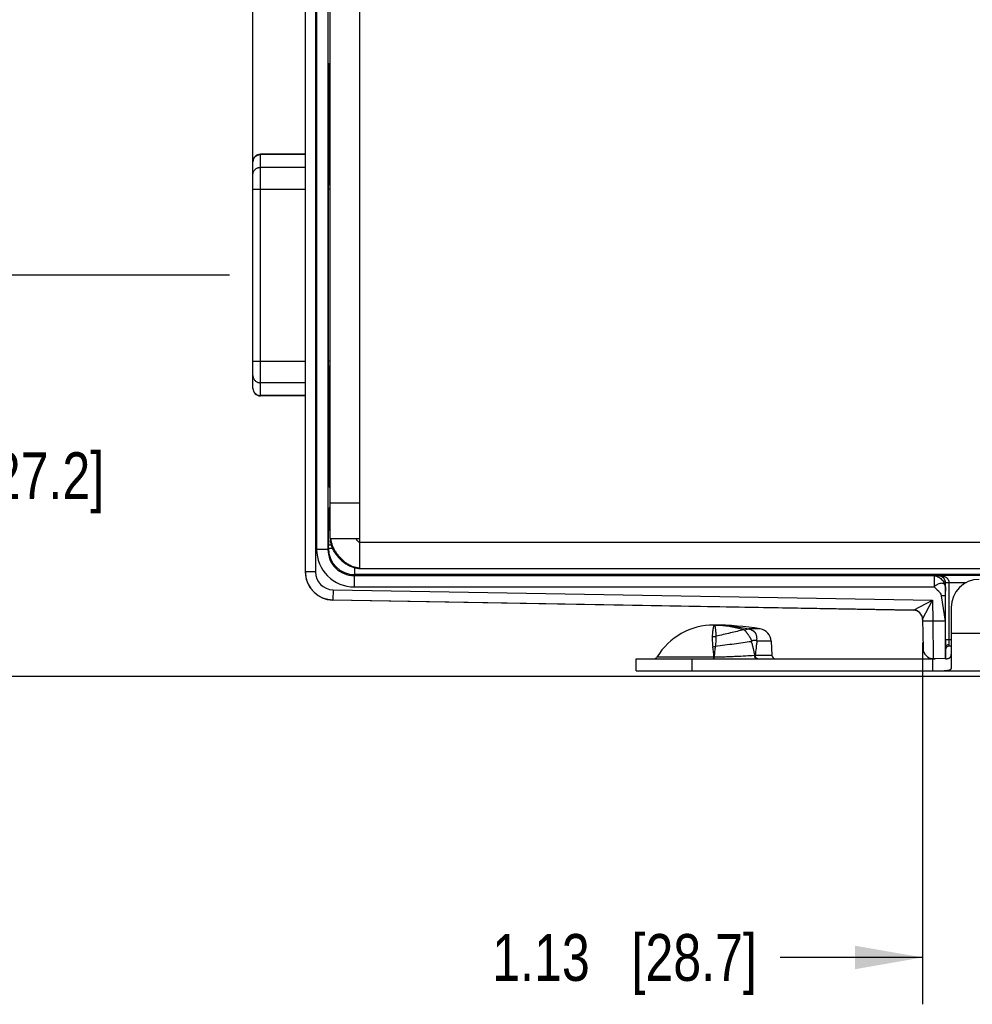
# Model space of a CAD drawing. Header units: inches. Extents: x 0 to 22, y 0 to 17.
# Tile 3 of 40: x 5.6 to 8.2, y 5 to 7.7. Entities that reach past the tile are written whole.
import ezdxf

# ---------------------------------------------------------------- set-up
doc = ezdxf.new("R2010")
doc.units = ezdxf.units.IN
doc.header["$LTSCALE"] = 1.21
doc.header["$MEASUREMENT"] = 0
doc.layers.get('0').update_dxf_attribs({"linetype": 'CONTINUOUS'})
for name, color, linetype in [('02___PRT_ALL_AXES', 7, 'CONTINUOUS'), ('03___PRT_ALL_CURVES', 7, 'CONTINUOUS'), ('DIMENSIONS', 7, 'CONTINUOUS'), ('FEATURES', 7, 'CONTINUOUS')]:
    doc.layers.add(name, color=color, linetype=linetype)
doc.styles.get("Standard").update_dxf_attribs({"font": 'txt', "width": 0.8})
doc.dimstyles.new('DIMSTYLE_1', dxfattribs={"dimtxt": 0.125, "dimasz": 0.18, "dimexe": 0.125, "dimexo": 0.0625, "dimgap": 0.0625, "dimtad": 0, "dimtih": 1, "dimtoh": 1, "dimzin": 4, "dimdsep": 46, "dimtxsty": 'STANDARD', "dimblk": '_FILLED', "dimblk1": '_FILLED', "dimblk2": '_FILLED', "dimcen": 0.09, "dimadec": 0, "dimazin": 0, "dimtp": 0.001, "dimtm": 0.001, "dimtfac": 1, "dimtofl": 0, "dimtmove": 0, "dimatfit": 3, "dimldrblk": '_FILLED', "dimfxl": 1, "dimtolj": 1, "dimtzin": 4, "dimarcsym": 0})

# ---------------------------------------------------------------- blocks, each defined once
blk = doc.blocks.new('_FILLED')
at = {"color": 0, "linetype": 'BYBLOCK'}
blk.add_solid([(0, 0), (-1, 0.174), (-1, -0.174)], dxfattribs=at)
blk = doc.blocks.new('*D3')
at = {"layer": 'DIMENSIONS', "color": 2, "linetype": 'CONTINUOUS'}
for p, q in [((6.2637, 7.2845), (6.2637, 10.2657)), ((9.6607, 7.9297), (9.6607, 10.2657)), ((6.2637, 10.1407), (7.3372, 10.1407)), ((9.6607, 10.1407), (8.5872, 10.1407))]:
    blk.add_line(p, q, dxfattribs=at)
at = {"layer": 'DIMENSIONS', "color": 2, "linetype": 'CONTINUOUS', "xscale": 0.18, "yscale": 0.18, "zscale": 0.18, "rotation": 180}
blk.add_blockref('_FILLED', (6.2637, 10.1407), dxfattribs=at)
at = {"layer": 'DIMENSIONS', "color": 2, "linetype": 'CONTINUOUS', "xscale": 0.18, "yscale": 0.18, "zscale": 0.18}
blk.add_blockref('_FILLED', (9.6607, 10.1407), dxfattribs=at)
at = {"layer": 'DIMENSIONS', "color": 2, "linetype": 'CONTINUOUS', "insert": (7.9622, 10.2032), "char_height": 0.125, "width": 1.125, "attachment_point": 2, "line_spacing_factor": 0.9}
blk.add_mtext('3.40{\\Ftxt.shx;\\W1.000000;\\H0.125000; }[86.3]', dxfattribs=at)
blk = doc.blocks.new('*D4')
at = {"layer": 'DIMENSIONS', "color": 2, "linetype": 'CONTINUOUS'}
for p, q in [((6.2012, 6.9927), (5.3887, 6.9927)), ((5.5137, 6.9927), (5.5137, 6.5822)), ((5.5137, 5.9217), (5.5137, 6.3322)), ((8.3701, 5.9217), (5.3887, 5.9217))]:
    blk.add_line(p, q, dxfattribs=at)
at = {"layer": 'DIMENSIONS', "color": 2, "linetype": 'CONTINUOUS', "xscale": 0.18, "yscale": 0.18, "zscale": 0.18}
for p, rotation in [((5.5137, 6.9927), 90), ((5.5137, 5.9217), 270)]:
    blk.add_blockref('_FILLED', p, dxfattribs=dict(at, rotation=rotation))
at = {"layer": 'DIMENSIONS', "color": 2, "linetype": 'CONTINUOUS', "insert": (5.5137, 6.5197), "char_height": 0.125, "width": 1.125, "attachment_point": 2, "line_spacing_factor": 0.9}
blk.add_mtext('1.07{\\Ftxt.shx;\\W1.000000;\\H0.125000; }[27.2]', dxfattribs=at)
blk = doc.blocks.new('*D5')
at = {"layer": 'DIMENSIONS', "color": 2, "linetype": 'CONTINUOUS'}
for p, q in [((9.1797, 7.5937), (9.1797, 5.0467)), ((8.0515, 6.0118), (8.0515, 5.0467)), ((8.0515, 5.1717), (7.6716, 5.1717)), ((9.1797, 5.1717), (9.5397, 5.1717))]:
    blk.add_line(p, q, dxfattribs=at)
at = {"layer": 'DIMENSIONS', "color": 2, "linetype": 'CONTINUOUS', "xscale": 0.18, "yscale": 0.18, "zscale": 0.18}
blk.add_blockref('_FILLED', (8.0515, 5.1717), dxfattribs=at)
at = {"layer": 'DIMENSIONS', "color": 2, "linetype": 'CONTINUOUS', "xscale": 0.18, "yscale": 0.18, "zscale": 0.18, "rotation": 180}
blk.add_blockref('_FILLED', (9.1797, 5.1717), dxfattribs=at)
at = {"layer": 'DIMENSIONS', "color": 2, "linetype": 'CONTINUOUS', "insert": (7.6091, 5.2342), "char_height": 0.125, "width": 1.125, "attachment_point": 3, "line_spacing_factor": 0.9}
blk.add_mtext('1.13{\\Ftxt.shx;\\W1.000000;\\H0.125000; }[28.7]', dxfattribs=at)

msp = doc.modelspace()

# ---------------------------------------------------------------- linework, layer by layer
at = {"color": 7, "linetype": 'CONTINUOUS'}
for p, q in [((6.4037, 9.1114), (6.4037, 6.2009)), ((6.4307, 9.1114), (6.4307, 6.2009)), ((6.434, 9.0518), (6.434, 6.2606)), ((6.464, 9.0518), (6.464, 6.2606)), ((6.4697, 7.5403), (6.4674, 7.5423)), ((6.4673, 7.385), (6.4673, 7.4408)), ((6.4697, 7.428), (6.4673, 7.4259)), ((6.4683, 7.4102), (6.4673, 7.4102)), ((6.4683, 7.4268), (6.4683, 7.4102)), ((6.4684, 7.3972), (6.4673, 7.3972)), ((6.4668, 7.3655), (6.4672, 7.3722)), ((6.2837, 6.6703), (6.2837, 7.3151)), ((6.4037, 7.3142), (6.2837, 7.3142)), ((6.4697, 7.3142), (6.4661, 7.3142)), ((6.2637, 6.6903), (6.2637, 7.2951)), ((6.4037, 7.2801), (6.2837, 7.2801)), ((6.4697, 7.2801), (6.4659, 7.2801)), ((6.4659, 6.7518), (6.4659, 7.2326)), ((6.2637, 7.222), (6.4037, 7.222)), ((6.4697, 7.222), (6.4659, 7.222)), ((6.2637, 6.7633), (6.4037, 6.7633)), ((6.4697, 6.7633), (6.4659, 6.7633)), ((6.4037, 6.7052), (6.2837, 6.7052)), ((6.4697, 6.7052), (6.4659, 6.7052)), ((6.4037, 6.6712), (6.2837, 6.6712)), ((6.4697, 6.6712), (6.4661, 6.6712)), ((6.4672, 6.6122), (6.4668, 6.6188)), ((6.4673, 6.5435), (6.4673, 6.5994)), ((6.4673, 6.5872), (6.4684, 6.5872)), ((6.4673, 6.5742), (6.4683, 6.5742)), ((6.4683, 6.5742), (6.4683, 6.5575)), ((6.4697, 6.5563), (6.4673, 6.5584)), ((6.4697, 6.444), (6.4674, 6.442)), ((6.4671, 6.37), (6.4697, 6.3753)), ((6.4658, 6.3221), (6.4668, 6.324)), ((6.4668, 6.33), (6.4668, 6.324)), ((6.4668, 6.33), (6.4697, 6.33)), ((6.4668, 6.324), (6.4697, 6.324)), ((6.4654, 6.2927), (6.4655, 6.2958)), ((6.4654, 6.2835), (6.4654, 6.2927)), ((6.464, 6.2606), (6.434, 6.2606)), ((6.464, 6.2606), (6.4654, 6.2634)), ((6.4654, 6.2634), (6.4654, 6.2721)), ((6.4726, 6.2721), (6.4654, 6.2721)), ((6.476, 6.2634), (6.4654, 6.2634)), ((6.4307, 6.2009), (6.4037, 6.2009)), ((6.5354, 6.2116), (6.5354, 6.1934)), ((6.534, 6.1906), (6.5354, 6.1934)), ((6.534, 6.1906), (8.0822, 6.1906)), ((6.534, 6.1906), (6.534, 6.1606)), ((8.4182, 6.1934), (6.5354, 6.1934)), ((8.0822, 6.1906), (8.0924, 6.1909)), ((8.0822, 6.1906), (8.0822, 6.1606)), ((8.0924, 6.1909), (8.0929, 6.192)), ((8.0929, 6.192), (8.4326, 6.192)), ((6.4779, 6.1529), (6.4774, 6.1259)), ((6.4779, 6.1529), (8.0776, 6.125)), ((6.534, 6.1606), (8.0822, 6.1606)), ((8.1122, 6.1606), (8.112, 6.1371)), ((8.1122, 6.1606), (8.1124, 6.1709)), ((8.1124, 6.1709), (8.1126, 6.1715)), ((8.1226, 6.172), (8.1126, 6.1718)), ((8.1226, 6.1715), (8.1126, 6.1715)), ((8.1126, 6.0197), (8.1126, 6.1715)), ((8.1226, 6.172), (8.1677, 6.172)), ((8.1226, 6.0197), (8.1226, 6.1715)), ((6.4774, 6.1259), (8.0269, 6.0989)), ((8.0269, 6.0983), (6.4774, 6.1254)), ((8.0269, 6.0989), (8.0776, 6.125)), ((8.0515, 6.0743), (8.0776, 6.125)), ((8.0776, 6.125), (8.0786, 6.0693)), ((8.1008, 6.1371), (8.1119, 6.0687)), ((8.112, 6.1371), (8.1119, 6.0687)), ((8.0515, 6.0743), (8.0528, 5.9958)), ((7.5006, 6.0586), (7.5014, 6.0586)), ((7.575, 6.0463), (7.5738, 6.0463)), ((7.575, 6.0463), (7.5877, 6.0483)), ((7.5877, 6.0483), (7.5878, 6.0485)), ((7.6181, 6.0485), (7.5878, 6.0485)), ((8.0786, 6.0693), (8.0516, 6.0688)), ((8.1119, 6.0687), (8.0786, 6.0693)), ((8.0786, 6.0693), (8.0794, 5.9693)), ((7.6082, 6.0171), (7.6093, 6.0158)), ((8.1277, 6.0197), (8.1126, 6.0197)), ((8.1227, 6.0065), (8.1226, 6.0197)), ((7.5953, 6.0161), (7.5939, 6.0144)), ((7.6473, 6.0158), (7.6093, 6.0158)), ((8.1127, 5.9692), (8.1127, 5.9987)), ((8.1227, 6.0027), (8.1227, 6.0065)), ((8.1277, 6.0027), (8.1227, 6.0027)), ((7.3426, 5.9735), (7.4944, 5.9735)), ((7.4944, 5.9735), (7.4951, 5.9735)), ((7.4944, 5.9687), (7.4944, 5.9702)), ((7.4949, 5.9687), (7.4951, 5.9735)), ((7.605, 5.9782), (7.6492, 5.9782)), ((8.1127, 5.9687), (8.0794, 5.9693))]:
    msp.add_line(p, q, dxfattribs=at)
at = {"color": 3, "linetype": 'CONTINUOUS'}
for p, q in [((6.5497, 6.2097), (6.5497, 9.1027)), ((6.4697, 6.2897), (6.4697, 9.0227)), ((6.4697, 6.3847), (6.5497, 6.3847)), ((6.4697, 6.2897), (6.5497, 6.2897)), ((6.4718, 6.2897), (6.4722, 6.285)), ((6.4722, 6.285), (6.473, 6.2801)), ((6.5393, 6.2897), (6.5398, 6.2883)), ((6.5497, 6.2797), (8.5237, 6.2797)), ((6.5495, 6.2097), (8.4447, 6.2097))]:
    msp.add_line(p, q, dxfattribs=at)
for points in [[(6.5265, 6.2146), (6.5289, 6.2137), (6.5331, 6.2122), (6.5373, 6.2111), (6.5414, 6.2103)], [(6.5414, 6.2103), (6.5454, 6.2099), (6.5495, 6.2097)]]:
    msp.add_lwpolyline(points, dxfattribs=at)
at = {"color": 7, "linetype": 'CONTINUOUS'}
for centre, radius, start, end in [((6.2837, 7.2951), 0.02, 90, 180), ((6.283, 7.2945), 0.0193, 173.8659, 179.9935), ((6.283, 6.6909), 0.0193, 180.0065, 186.1341), ((6.2837, 6.6903), 0.02, 180, 270), ((12.0108, 6.2722), 5.5454, 179.883, 180.0011), ((6.534, 6.2606), 0.1, 179.9957, 269.9973), ((6.534, 6.2606), 0.07, 179.9866, 270.0005), ((6.5354, 6.2634), 0.07, 180.0022, 269.9958), ((6.4786, 6.2009), 0.0748, 180.008, 182.9753), ((6.4787, 6.2009), 0.048, 179.9994, 268.9984), ((6.4787, 6.2004), 0.075, 180, 269), ((6.4789, 6.201), 0.0752, 182.9739, 184.3647), ((6.4787, 6.2009), 0.075, 184.3539, 269.0001), ((8.0927, 6.1715), 0.03, 359.9991, 0.992), ((8.0265, 6.0739), 0.025, 47.977, 88.9945), ((8.0265, 6.0739), 0.025, 0.997, 89.0009), ((8.0265, 6.0733), 0.025, 1.0022, 89.0001), ((7.4947, 5.6308), 0.4279, 89.4025, 90.0001), ((7.4947, 5.8101), 0.2485, 88.6554, 89.9995), ((7.4947, 5.6313), 0.4274, 88.5977, 89.4025), ((7.4907, 5.7827), 0.2763, 72.4851, 73.7356), ((7.4897, 6.0876), 0.0595, 269.9943, 279.9029), ((10.0011, 6.017), 1.8884, 179.92, 180.5542), ((7.4851, 6.0747), 0.0741, 275.0398, 280.0358), ((7.1075, 5.9471), 0.3878, 3.8885, 7.9613), ((8.0798, 5.9963), 0.027, 181, 269), ((8.1227, 5.9927), 0.01, 90, 180), ((7.334, 5.9787), 0.01, 270, 328.5015), ((5.88, 5.9749), 1.6144, 359.8335, 359.9474), ((7.5815, 6.7344), 0.7566, 271.622, 271.7818), ((7.6592, 5.9787), 0.01, 183, 270)]:
    msp.add_arc(centre, radius, start, end, dxfattribs=at)
at = {"color": 3, "linetype": 'CONTINUOUS'}
for centre, radius, start, end in [((6.5213, 6.2897), 0.0516, 180.0171, 185.1292), ((6.5259, 6.2901), 0.0562, 185.0966, 190.0986), ((6.55, 6.2661), 0.0544, 255.7633, 260.7632)]:
    msp.add_arc(centre, radius, start, end, dxfattribs=at)
at = {"color": 7, "linetype": 'CONTINUOUS'}
for centre, major_axis, ratio, start_param, end_param in [((6.4678, 7.4842), (0, 0.074), 0.008727, -0.681123, 2.196724), ((6.4684, 7.4102), (0, 0.013), 0.008727, -4.712389, -3.141593), ((6.4671, 7.385), (0, 0.013), 0.008727, -2.96706, -1.570796), ((6.4685, 7.2627), (0, 0.135), 0.008727, -1.172567, 0), ((6.467, 7.2326), (0, 0.135), 0.008727, 0.174533, 1.570796), ((6.467, 6.7518), (0, 0.135), 0.008727, -4.712389, -3.316126), ((6.4671, 6.5994), (0, 0.013), 0.008727, -1.570796, -0.174533), ((6.4684, 6.5742), (0, 0.013), 0.008727, 0, 1.570796), ((6.4678, 6.5002), (0, 0.074), 0.008727, 0.944869, 3.822716), ((8.1128, 6.0687), (0, 0.1), 0.008726, 1.570644, 3.041273)]:
    msp.add_ellipse(centre, major_axis=major_axis, ratio=ratio, start_param=start_param, end_param=end_param, dxfattribs=at)
for points, knots in [([(6.2638, 7.2965), (6.264, 7.2977), (6.2644, 7.3001), (6.2658, 7.3035), (6.2678, 7.3065), (6.2699, 7.3088), (6.2717, 7.3103), (6.2738, 7.3116), (6.2765, 7.313), (6.2801, 7.314), (6.2825, 7.3142), (6.2837, 7.3142)], [0, 0, 0, 0, 0.124136, 0.248392, 0.372846, 0.497677, 0.560283, 0.622956, 0.748431, 0.874285, 1, 1, 1, 1]), ([(6.2637, 7.2604), (6.2637, 7.2617), (6.2639, 7.2637), (6.2646, 7.2662), (6.2654, 7.2686), (6.267, 7.2715), (6.2695, 7.2745), (6.2725, 7.2769), (6.2754, 7.2785), (6.2779, 7.2793), (6.2805, 7.28), (6.2824, 7.2801), (6.2837, 7.2801)], [0, 0, 0, 0, 0.123922, 0.18614, 0.248369, 0.372782, 0.497552, 0.622694, 0.748169, 0.811139, 0.874203, 1, 1, 1, 1]), ([(6.2637, 6.7249), (6.2637, 6.7236), (6.2639, 6.7217), (6.2646, 6.7192), (6.2654, 6.7167), (6.267, 6.7139), (6.2695, 6.7109), (6.2725, 6.7084), (6.2754, 6.7069), (6.2779, 6.706), (6.2805, 6.7054), (6.2824, 6.7052), (6.2837, 6.7052)], [0, 0, 0, 0, 0.123922, 0.18614, 0.248369, 0.372782, 0.497552, 0.622694, 0.748169, 0.811139, 0.874203, 1, 1, 1, 1]), ([(6.2638, 6.6888), (6.264, 6.6876), (6.2644, 6.6852), (6.2658, 6.6819), (6.2678, 6.6788), (6.2699, 6.6766), (6.2717, 6.6751), (6.2738, 6.6737), (6.2765, 6.6724), (6.2801, 6.6714), (6.2825, 6.6712), (6.2837, 6.6712)], [0, 0, 0, 0, 0.124136, 0.248392, 0.372846, 0.497677, 0.560283, 0.622956, 0.748431, 0.874285, 1, 1, 1, 1]), ([(6.4668, 6.33), (6.4668, 6.3326), (6.4668, 6.3376), (6.4668, 6.345), (6.4668, 6.3518), (6.4669, 6.3577), (6.4669, 6.3621), (6.4669, 6.365), (6.467, 6.3667), (6.467, 6.368), (6.467, 6.369), (6.4671, 6.3696), (6.4671, 6.3699), (6.4671, 6.37)], [0, 0, 0, 0, 0.192915, 0.37861, 0.55011, 0.700938, 0.825417, 0.87627, 0.918863, 0.952805, 0.977774, 0.993547, 1, 1, 1, 1]), ([(6.4655, 6.2958), (6.4655, 6.2994), (6.4655, 6.3044), (6.4656, 6.3108), (6.4656, 6.3146), (6.4657, 6.3176), (6.4657, 6.3197), (6.4657, 6.3209), (6.4658, 6.3215), (6.4658, 6.3219), (6.4658, 6.3221), (6.4658, 6.3221)], [0, 0, 0, 0, 0.406896, 0.577664, 0.722533, 0.838949, 0.924877, 0.955932, 0.978852, 0.993548, 1, 1, 1, 1]), ([(8.0822, 6.1906), (8.0838, 6.1905), (8.0873, 6.1899), (8.0925, 6.1879), (8.0976, 6.1847), (8.1023, 6.1806), (8.1063, 6.1758), (8.1096, 6.1708), (8.1113, 6.1663), (8.112, 6.1628), (8.1122, 6.1613), (8.1122, 6.1606)], [0, 0, 0, 0, 0.1053, 0.230674, 0.36234, 0.501276, 0.64022, 0.770815, 0.896305, 0.954796, 1, 1, 1, 1]), ([(8.0924, 6.1909), (8.095, 6.1909), (8.1002, 6.1899), (8.1069, 6.1854), (8.1113, 6.1788), (8.1124, 6.1735), (8.1124, 6.1709)], [0, 0, 0, 0, 0.250084, 0.500171, 0.750077, 1, 1, 1, 1]), ([(8.1126, 6.1715), (8.1126, 6.1733), (8.1122, 6.1767), (8.1098, 6.1825), (8.1055, 6.1876), (8.0993, 6.1911), (8.095, 6.1919), (8.0929, 6.192)], [0, 0, 0, 0, 0.174092, 0.329669, 0.585524, 0.801132, 1, 1, 1, 1]), ([(8.1226, 6.172), (8.1226, 6.1738), (8.1217, 6.1774), (8.1188, 6.1818), (8.1151, 6.1852), (8.1096, 6.1886), (8.1022, 6.1912), (8.096, 6.1919), (8.0929, 6.192)], [0, 0, 0, 0, 0.139659, 0.273271, 0.400932, 0.524533, 0.764338, 1, 1, 1, 1]), ([(8.1122, 6.1606), (8.1122, 6.1619), (8.1118, 6.1645), (8.1097, 6.1678), (8.1063, 6.1698), (8.102, 6.1704), (8.0972, 6.1697), (8.093, 6.168), (8.0896, 6.1662), (8.086, 6.1643), (8.0834, 6.1623), (8.0822, 6.1606)], [0, 0, 0, 0, 0.105689, 0.201398, 0.297978, 0.40693, 0.533793, 0.676569, 0.75429, 0.836208, 1, 1, 1, 1]), ([(8.0822, 6.1606), (8.0859, 6.1569), (8.0919, 6.1522), (8.0985, 6.1443), (8.1004, 6.1396), (8.1008, 6.1371)], [0, 0, 0, 0, 0.509508, 0.757073, 1, 1, 1, 1]), ([(8.1008, 6.1371), (8.1022, 6.1374), (8.1048, 6.1377), (8.1084, 6.1379), (8.1105, 6.1379), (8.112, 6.1375), (8.112, 6.1371)], [0, 0, 0, 0, 0.375004, 0.693333, 0.908456, 1, 1, 1, 1]), ([(7.4947, 6.0587), (7.4947, 6.0587), (7.4947, 6.0587), (7.4946, 6.0586), (7.4945, 6.0585), (7.4944, 6.0584), (7.4943, 6.0582), (7.4942, 6.0579), (7.4941, 6.0576), (7.4939, 6.0572), (7.4937, 6.0565), (7.4935, 6.0555), (7.4932, 6.0542), (7.4928, 6.0526), (7.4925, 6.0508), (7.4921, 6.0487), (7.4916, 6.0455), (7.4909, 6.041), (7.4902, 6.0348), (7.4899, 6.0304), (7.4897, 6.0281)], [0, 0, 0, 0, 0.002842, 0.004747, 0.007053, 0.012976, 0.020745, 0.03041, 0.041994, 0.055508, 0.070957, 0.107661, 0.152059, 0.204085, 0.263666, 0.330724, 0.405157, 0.575723, 0.774442, 1, 1, 1, 1]), ([(7.4947, 6.0587), (7.4948, 6.0587), (7.495, 6.0587), (7.4954, 6.0585), (7.4957, 6.0583), (7.496, 6.0579), (7.4963, 6.0575), (7.4967, 6.0567), (7.4971, 6.0557), (7.4974, 6.0544), (7.4977, 6.0528), (7.498, 6.0511), (7.4982, 6.0491), (7.4985, 6.0468), (7.4987, 6.0444), (7.499, 6.0407), (7.4994, 6.0355), (7.4997, 6.0312), (7.4999, 6.029)], [0, 0, 0, 0, 0.009064, 0.018158, 0.037964, 0.049401, 0.062139, 0.09206, 0.128528, 0.171928, 0.222458, 0.280214, 0.345238, 0.417517, 0.497014, 0.58368, 0.778182, 1, 1, 1, 1]), ([(7.5738, 6.0463), (7.5682, 6.0448), (7.5564, 6.0418), (7.5383, 6.0375), (7.5193, 6.0332), (7.5064, 6.0304), (7.4999, 6.029)], [0, 0, 0, 0, 0.231262, 0.477986, 0.735848, 1, 1, 1, 1]), ([(7.5014, 6.0586), (7.5126, 6.0583), (7.5351, 6.0562), (7.5571, 6.0512), (7.568, 6.048)], [0, 0, 0, 0, 0.496041, 1, 1, 1, 1]), ([(7.5052, 6.0585), (7.5121, 6.0584), (7.5259, 6.0577), (7.5466, 6.0557), (7.5673, 6.0526), (7.5809, 6.05), (7.5878, 6.0485)], [0, 0, 0, 0, 0.249238, 0.498639, 0.748723, 1, 1, 1, 1]), ([(7.575, 6.0463), (7.5754, 6.046), (7.5762, 6.0454), (7.5773, 6.0442), (7.5785, 6.0429), (7.5797, 6.0415), (7.5809, 6.0399), (7.5822, 6.0382), (7.5835, 6.0364), (7.5849, 6.0345), (7.5863, 6.0325), (7.5882, 6.0296), (7.5905, 6.0259), (7.5931, 6.0211), (7.5946, 6.0178), (7.5953, 6.0161)], [0, 0, 0, 0, 0.039285, 0.082686, 0.130083, 0.181349, 0.236293, 0.294577, 0.3559, 0.420118, 0.487046, 0.556315, 0.700293, 0.849087, 1, 1, 1, 1]), ([(7.5877, 6.0483), (7.5886, 6.0482), (7.5903, 6.0478), (7.5924, 6.0471), (7.5941, 6.0464), (7.5953, 6.0458), (7.5965, 6.0452), (7.5977, 6.0446), (7.5988, 6.0439), (7.5999, 6.0431), (7.601, 6.0423), (7.6019, 6.0414), (7.6028, 6.0405), (7.6036, 6.0395), (7.6044, 6.0385), (7.6051, 6.0374), (7.6057, 6.0363), (7.6065, 6.0348), (7.6072, 6.0329), (7.6079, 6.0304), (7.6083, 6.0278), (7.6086, 6.0252), (7.6086, 6.0226), (7.6085, 6.0198), (7.6083, 6.018), (7.6082, 6.0171)], [0, 0, 0, 0, 0.06325, 0.127021, 0.159023, 0.191143, 0.223254, 0.255142, 0.286998, 0.319066, 0.350608, 0.38112, 0.411242, 0.441384, 0.471513, 0.50159, 0.531629, 0.561651, 0.621742, 0.682171, 0.743364, 0.805693, 0.869229, 0.933959, 1, 1, 1, 1]), ([(7.4897, 6.0281), (7.4896, 6.0271), (7.4895, 6.025), (7.4895, 6.0219), (7.4897, 6.0187), (7.49, 6.0141), (7.4906, 6.0082), (7.4912, 6.0034), (7.4916, 6.0009)], [0, 0, 0, 0, 0.109796, 0.223971, 0.34258, 0.465599, 0.724548, 1, 1, 1, 1]), ([(7.4999, 6.029), (7.5, 6.028), (7.5, 6.026), (7.5, 6.0229), (7.4999, 6.0197), (7.4996, 6.0151), (7.499, 6.0091), (7.4983, 6.0042), (7.498, 6.0017)], [0, 0, 0, 0, 0.105865, 0.21817, 0.336422, 0.460131, 0.721976, 1, 1, 1, 1]), ([(7.5953, 6.0161), (7.5954, 6.0162), (7.5956, 6.0164), (7.596, 6.0167), (7.5964, 6.017), (7.5969, 6.0173), (7.5976, 6.0176), (7.5987, 6.018), (7.6002, 6.0184), (7.6019, 6.0186), (7.6033, 6.0187), (7.6044, 6.0186), (7.6052, 6.0185), (7.606, 6.0183), (7.6071, 6.018), (7.6078, 6.0175), (7.6082, 6.0171)], [0, 0, 0, 0, 0.03495, 0.069485, 0.103678, 0.137428, 0.20391, 0.269427, 0.39775, 0.522524, 0.643872, 0.703389, 0.762257, 0.820625, 0.878925, 1, 1, 1, 1]), ([(7.498, 6.0017), (7.4974, 5.9972), (7.4962, 5.9878), (7.4954, 5.9783), (7.4951, 5.9735)], [0, 0, 0, 0, 0.485175, 1, 1, 1, 1]), ([(7.5939, 6.0144), (7.5867, 6.0133), (7.5716, 6.0111), (7.5481, 6.008), (7.5234, 6.0048), (7.5065, 6.0028), (7.498, 6.0017)], [0, 0, 0, 0, 0.227444, 0.473727, 0.733305, 1, 1, 1, 1]), ([(7.5939, 6.0144), (7.595, 6.0115), (7.5969, 6.0055), (7.6001, 5.9934), (7.6019, 5.9842), (7.6029, 5.9781)], [0, 0, 0, 0, 0.25017, 0.500185, 1, 1, 1, 1]), ([(7.6093, 6.0158), (7.6088, 6.0127), (7.6079, 6.0065), (7.6064, 5.9939), (7.6055, 5.9845), (7.605, 5.9782)], [0, 0, 0, 0, 0.247928, 0.497558, 1, 1, 1, 1]), ([(8.1227, 6.0065), (8.1214, 6.0065), (8.1189, 6.0061), (8.1156, 6.0045), (8.1133, 6.0019), (8.1127, 5.9997), (8.1127, 5.9987)], [0, 0, 0, 0, 0.277216, 0.539647, 0.778843, 1, 1, 1, 1]), ([(7.4951, 5.9735), (7.5049, 5.9737), (7.5195, 5.9741), (7.5388, 5.9748), (7.557, 5.9756), (7.5784, 5.9767), (7.595, 5.9776), (7.6029, 5.9781)], [0, 0, 0, 0, 0.272723, 0.406137, 0.536078, 0.78119, 1, 1, 1, 1]), ([(7.6096, 5.9687), (7.6092, 5.9687), (7.6083, 5.9688), (7.6071, 5.9693), (7.6059, 5.9702), (7.6049, 5.9714), (7.6041, 5.9728), (7.6035, 5.9745), (7.6031, 5.9762), (7.6029, 5.9775), (7.6029, 5.9781)], [0, 0, 0, 0, 0.100605, 0.205668, 0.317878, 0.438869, 0.568974, 0.707308, 0.852071, 1, 1, 1, 1]), ([(7.6079, 5.9706), (7.607, 5.9715), (7.606, 5.9733), (7.6052, 5.976), (7.605, 5.9774), (7.605, 5.9782)], [0, 0, 0, 0, 0.473899, 0.733516, 1, 1, 1, 1]), ([(7.6121, 5.9687), (7.6118, 5.9687), (7.611, 5.9688), (7.6099, 5.9691), (7.6088, 5.9698), (7.6082, 5.9703), (7.6079, 5.9706)], [0, 0, 0, 0, 0.236897, 0.48022, 0.733594, 1, 1, 1, 1])]:
    msp.add_open_spline(points, degree=3, knots=knots, dxfattribs=at)
for points in [[(6.4697, 6.3601), (6.468, 6.3631), (6.4671, 6.3666), (6.4671, 6.37)], [(6.4697, 6.3088), (6.4672, 6.3127), (6.4658, 6.3175), (6.4658, 6.3221)], [(6.4668, 6.324), (6.4668, 6.3199), (6.4678, 6.3158), (6.4697, 6.3122)]]:
    msp.add_open_spline(points, degree=3, dxfattribs=at)
at = {"color": 3, "linetype": 'CONTINUOUS'}
for points, knots in [([(6.4706, 6.2802), (6.4718, 6.2732), (6.4756, 6.2628), (6.4832, 6.2503), (6.4902, 6.2412), (6.4981, 6.2329), (6.5069, 6.2255), (6.5164, 6.2193), (6.5231, 6.216), (6.5265, 6.2146)], [0, 0, 0, 0, 0.238606, 0.364138, 0.492244, 0.621442, 0.750126, 0.876747, 1, 1, 1, 1]), ([(6.473, 6.2801), (6.4737, 6.2771), (6.4755, 6.271), (6.4794, 6.2622), (6.4844, 6.2537), (6.4904, 6.2454), (6.4972, 6.2377), (6.5047, 6.2307), (6.5127, 6.2245), (6.5184, 6.221), (6.5213, 6.2195)], [0, 0, 0, 0, 0.115812, 0.236775, 0.361965, 0.490055, 0.619497, 0.748665, 0.875972, 1, 1, 1, 1]), ([(6.5398, 6.2883), (6.5401, 6.2877), (6.5408, 6.2863), (6.5416, 6.2851), (6.542, 6.2845)], [0, 0, 0, 0, 0.485871, 1, 1, 1, 1]), ([(6.542, 6.2845), (6.5426, 6.2839), (6.5437, 6.2826), (6.5455, 6.2811), (6.5475, 6.28), (6.549, 6.2797), (6.5497, 6.2797)], [0, 0, 0, 0, 0.269432, 0.53002, 0.773406, 1, 1, 1, 1]), ([(6.5213, 6.2195), (6.5225, 6.2188), (6.5275, 6.2163), (6.5327, 6.2144), (6.5367, 6.2134)], [0, 0, 0, 0, 0.257068, 1, 1, 1, 1]), ([(6.5413, 6.2124), (6.542, 6.2123), (6.5448, 6.2119), (6.5476, 6.2118), (6.5497, 6.2118)], [0, 0, 0, 0, 0.253291, 1, 1, 1, 1])]:
    msp.add_open_spline(points, degree=3, knots=knots, dxfattribs=at)
at = {"layer": '02___PRT_ALL_AXES', "color": 7, "linetype": 'CONTINUOUS'}
for p, q in [((6.4037, 7.3151), (6.2837, 7.3151)), ((6.4697, 7.3151), (6.4661, 7.3151)), ((6.4037, 6.6703), (6.2837, 6.6703)), ((6.4697, 6.6703), (6.4661, 6.6703)), ((8.1277, 6.0367), (8.2195, 6.0367)), ((7.6473, 6.0158), (7.6492, 5.9782))]:
    msp.add_line(p, q, dxfattribs=at)
for centre, radius, start, end in [((7.4947, 5.8802), 0.1785, 90, 148.5015), ((7.4947, 5.3087), 0.75, 80.5349, 90), ((7.6123, 6.0139), 0.035, 3, 80.5349)]:
    msp.add_arc(centre, radius, start, end, dxfattribs=at)
at = {"layer": '03___PRT_ALL_CURVES', "color": 40, "linetype": 'CONTINUOUS'}
for p in [(6.4697, 6.2897), (6.5497, 6.2097)]:
    msp.add_line(p, (6.5497, 6.2897), dxfattribs=at)
at = {"layer": 'FEATURES', "color": 7, "linetype": 'CONTINUOUS'}
for p, q in [((8.1277, 6.1057), (8.1277, 5.9444)), ((7.2867, 5.9687), (8.0854, 5.9687)), ((7.2867, 5.9367), (7.2867, 5.9687)), ((7.4367, 5.9367), (7.4367, 5.9687)), ((8.0777, 5.9687), (8.0777, 5.9367)), ((8.1127, 5.9687), (8.1164, 5.969)), ((7.2867, 5.9367), (8.4133, 5.9367))]:
    msp.add_line(p, q, dxfattribs=at)
msp.add_arc((8.2027, 6.1057), 0.075, 90, 180, dxfattribs=at)
for points, knots in [([(8.1164, 5.969), (8.1173, 5.9691), (8.119, 5.9694), (8.1214, 5.9701), (8.1232, 5.971), (8.1243, 5.9718), (8.1251, 5.9725), (8.1257, 5.9732), (8.1263, 5.9741), (8.1268, 5.975), (8.1273, 5.9764), (8.1276, 5.9783), (8.1277, 5.9799), (8.1277, 5.9807)], [0, 0, 0, 0, 0.151157, 0.286268, 0.407618, 0.464541, 0.519891, 0.574516, 0.629295, 0.685064, 0.742573, 0.865021, 1, 1, 1, 1]), ([(8.1277, 5.9444), (8.1277, 5.9437), (8.1276, 5.9427), (8.1271, 5.9415), (8.1266, 5.9407), (8.126, 5.9399), (8.1252, 5.9393), (8.1242, 5.9387), (8.1231, 5.9382), (8.1219, 5.9378), (8.1205, 5.9375), (8.119, 5.9372), (8.1173, 5.937), (8.1155, 5.9368), (8.1129, 5.9367), (8.1109, 5.9367), (8.1095, 5.9367)], [0, 0, 0, 0, 0.092746, 0.136403, 0.179736, 0.224089, 0.270754, 0.320843, 0.375217, 0.43449, 0.499045, 0.569085, 0.644658, 0.725709, 0.812102, 1, 1, 1, 1])]:
    msp.add_open_spline(points, degree=3, knots=knots, dxfattribs=at)

# ---------------------------------------------------------------- dimensions: what is measured, and where the dimension line sits
at = {"layer": 'DIMENSIONS', "color": 2, "linetype": 'CONTINUOUS'}
for base, p1, p2, angle, picture, middle in [((6.2637, 10.1407), (9.6607, 7.8672), (6.2637, 7.222), 180, '*D3', (7.9622, 10.1407)), ((8.0515, 5.1717), (9.1797, 7.6562), (8.0515, 6.0743), 180, '*D5', (7.0466, 5.1717)), ((5.5137, 6.9927), (8.4326, 5.9217), (6.2637, 6.9927), 90, '*D4', (5.5137, 6.4572))]:
    dim = msp.add_linear_dim(base=base, p1=p1, p2=p2, angle=angle, dimstyle='DIMSTYLE_1', dxfattribs=at)
    dim.commit()
    dim.dimension.update_dxf_attribs({"geometry": picture, "text_midpoint": middle, "dimtype": 160})

doc.saveas('drawing.dxf')
